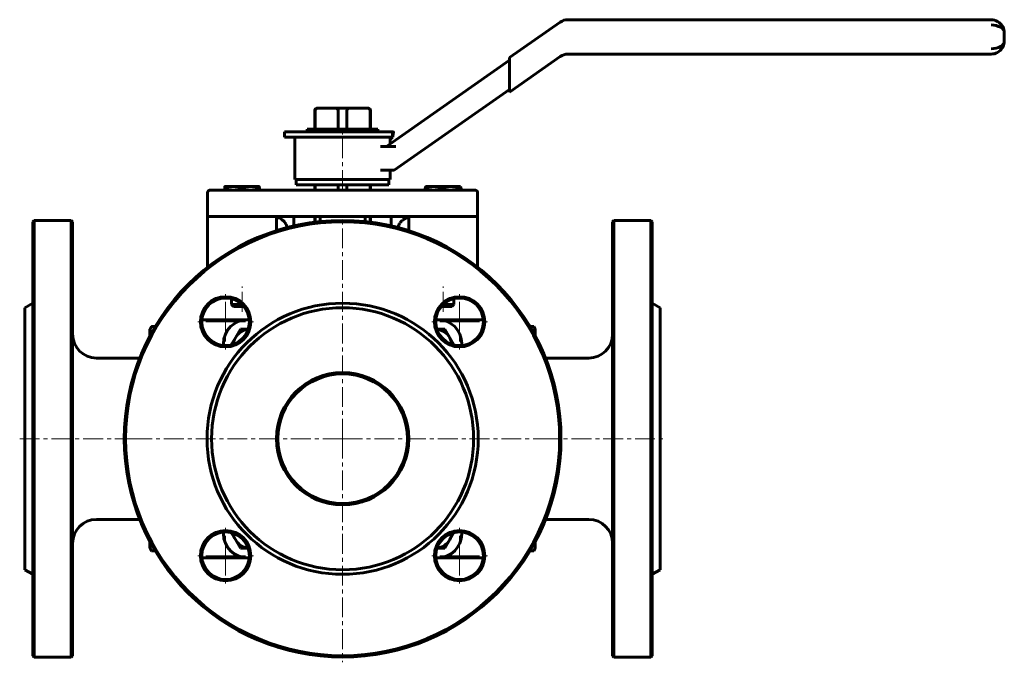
# Model space of a CAD drawing. Header units: millimetres. Extents: x -187 to 185, y -122 to 120.
import ezdxf

# ---------------------------------------------------------------- set-up
doc = ezdxf.new("R2010")
doc.units = ezdxf.units.MM
doc.linetypes.add('K5LT_AXLED', pattern=[12, 7.5, -1.5, 1.5, -1.5])
doc.linetypes.add('K5LT_BASIC', pattern=[0])
doc.layers.add('Системный слой (1)', color=7, linetype='Continuous', true_color=0x6c6c6c)

# ---------------------------------------------------------------- blocks, each defined once
blk = doc.blocks.new('U0')
at = {"layer": 'Системный слой (1)', "color": 143, "linetype": 'K5LT_BASIC', "lineweight": 60, "true_color": 0x33acca}
for p, q in [((-137.77, -78.05), (-137.8, -78.45)), ((-137.69, -77.65), (-137.77, -78.05)), ((-137.55, -77.23), (-137.69, -77.65))]:
    blk.add_line(p, q, dxfattribs=at)
blk = doc.blocks.new('U1')
at = {"layer": 'Системный слой (1)', "color": 143, "linetype": 'K5LT_BASIC', "lineweight": 60, "true_color": 0x33acca}
for p, q in [((-89.9, 45.82), (-90, 45.84)), ((-89.62, 45.73), (-89.9, 45.82)), ((-89.49, 45.68), (-89.62, 45.73)), ((-89.42, 45.66), (-89.49, 45.68)), ((-89.39, 45.65), (-89.42, 45.66)), ((-89.37, 45.64), (-89.39, 45.65)), ((-89.01, 45.49), (-89.37, 45.64)), ((-88.68, 45.33), (-89.01, 45.49)), ((-88.51, 45.24), (-88.68, 45.33)), ((-88.43, 45.19), (-88.51, 45.24)), ((-88.39, 45.17), (-88.43, 45.19)), ((-88.37, 45.16), (-88.39, 45.17)), ((-87.99, 44.91), (-88.37, 45.16)), ((-87.71, 44.7), (-87.99, 44.91)), ((-87.58, 44.59), (-87.71, 44.7)), ((-87.52, 44.54), (-87.58, 44.59)), ((-87.49, 44.51), (-87.52, 44.54)), ((-87.47, 44.5), (-87.49, 44.51)), ((-87.21, 44.24), (-87.47, 44.5)), ((-86.98, 43.99), (-87.21, 44.24)), ((-86.87, 43.86), (-86.98, 43.99)), ((-86.82, 43.8), (-86.87, 43.86)), ((-86.79, 43.76), (-86.82, 43.8)), ((-86.78, 43.74), (-86.79, 43.76)), ((-86.54, 43.4), (-86.78, 43.74)), ((-86.38, 43.13), (-86.54, 43.4)), ((-86.31, 42.99), (-86.38, 43.13)), ((-86.28, 42.92), (-86.31, 42.99)), ((-86.26, 42.89), (-86.28, 42.92)), ((-86.25, 42.87), (-86.26, 42.89)), ((-86.16, 42.65), (-86.25, 42.87)), ((-86.04, 42.32), (-86.16, 42.65)), ((-85.99, 42.15), (-86.04, 42.32)), ((-85.97, 42.07), (-85.99, 42.15)), ((-85.96, 42.02), (-85.97, 42.07)), ((-85.95, 42), (-85.96, 42.02)), ((-85.95, 41.99), (-85.95, 42)), ((-85.92, 41.86), (-85.95, 41.99))]:
    blk.add_line(p, q, dxfattribs=at)
blk = doc.blocks.new('U2')
at = {"layer": 'Системный слой (1)', "color": 143, "linetype": 'K5LT_BASIC', "lineweight": 60, "true_color": 0x33acca}
for p, q in [((-54.61, 56.06), (-54.61, 58.06)), ((-54.61, 43.9), (-54.61, 46.06))]:
    blk.add_line(p, q, dxfattribs=at)
blk = doc.blocks.new('U3')
at = {"layer": 'Системный слой (1)', "color": 143, "linetype": 'K5LT_BASIC', "lineweight": 60, "true_color": 0x33acca}
for p, q in [((-101, -82.94), (-100.23, -82.94)), ((-29.77, -82.94), (-29, -82.94))]:
    blk.add_line(p, q, dxfattribs=at)
blk = doc.blocks.new('U4')
at = {"layer": 'Системный слой (1)', "color": 143, "linetype": 'K5LT_BASIC', "lineweight": 60, "true_color": 0x33acca}
for p, q in [((-185, -37.94), (-185, 11.56)), ((-185, -87.44), (-185, -37.94))]:
    blk.add_line(p, q, dxfattribs=at)
blk = doc.blocks.new('U5')
at = {"layer": 'Системный слой (1)', "color": 143, "linetype": 'K5LT_BASIC', "lineweight": 60, "true_color": 0x33acca}
for p, q in [((-110, -1.94), (-110, -2.71)), ((-110, -73.17), (-110, -73.94))]:
    blk.add_line(p, q, dxfattribs=at)
blk = doc.blocks.new('U6')
at = {"layer": 'Системный слой (1)', "color": 143, "linetype": 'K5LT_BASIC', "lineweight": 60, "true_color": 0x33acca}
for p, q in [((-20, -2.71), (-20, -1.94)), ((-20, -73.94), (-20, -73.17))]:
    blk.add_line(p, q, dxfattribs=at)
blk = doc.blocks.new('U7')
at = {"layer": 'Системный слой (1)', "color": 143, "linetype": 'K5LT_BASIC', "lineweight": 60, "true_color": 0x33acca}
for p, q in [((-167, -37.94), (-167, 44.06)), ((-167, -119.94), (-167, -37.94))]:
    blk.add_line(p, q, dxfattribs=at)
blk = doc.blocks.new('U8')
at = {"layer": 'Системный слой (1)', "color": 143, "linetype": 'K5LT_BASIC', "lineweight": 60, "true_color": 0x33acca}
for p, q in [((-42.24, 44.74), (-42.54, 44.48)), ((-41.95, 44.96), (-42.24, 44.74)), ((-41.79, 45.06), (-41.95, 44.96)), ((-41.71, 45.11), (-41.79, 45.06)), ((-41.67, 45.13), (-41.71, 45.11)), ((-41.65, 45.15), (-41.67, 45.13)), ((-41.62, 45.16), (-41.65, 45.15)), ((-41.16, 45.41), (-41.62, 45.16)), ((-40.89, 45.54), (-41.16, 45.41)), ((-40.76, 45.59), (-40.89, 45.54)), ((-40.7, 45.62), (-40.76, 45.59)), ((-40.66, 45.63), (-40.7, 45.62)), ((-40.65, 45.64), (-40.66, 45.63)), ((-40.51, 45.69), (-40.65, 45.64)), ((-40, 45.84), (-40.51, 45.69)), ((-44.07, 41.9), (-44.08, 41.86)), ((-44.06, 41.95), (-44.07, 41.9)), ((-44.05, 41.97), (-44.06, 41.95)), ((-43.97, 42.28), (-44.05, 41.98)), ((-44.05, 41.98), (-44.05, 41.97)), ((-43.87, 42.58), (-43.97, 42.28)), ((-43.81, 42.73), (-43.87, 42.58)), ((-43.78, 42.8), (-43.81, 42.73)), ((-43.76, 42.83), (-43.78, 42.8)), ((-43.59, 43.18), (-43.76, 42.85)), ((-43.76, 42.85), (-43.76, 42.83)), ((-43.42, 43.46), (-43.59, 43.18)), ((-43.32, 43.61), (-43.42, 43.46)), ((-43.27, 43.68), (-43.32, 43.61)), ((-43.25, 43.71), (-43.27, 43.68)), ((-43.23, 43.73), (-43.25, 43.71)), ((-43.01, 44), (-43.23, 43.73)), ((-42.77, 44.26), (-43.01, 44)), ((-42.65, 44.38), (-42.77, 44.26)), ((-42.59, 44.44), (-42.65, 44.38)), ((-42.56, 44.47), (-42.59, 44.44)), ((-42.54, 44.48), (-42.56, 44.47))]:
    blk.add_line(p, q, dxfattribs=at)
blk = doc.blocks.new('U9')
at = {"layer": 'Системный слой (1)', "color": 143, "linetype": 'K5LT_BASIC', "lineweight": 60, "true_color": 0x33acca}
for p, q in [((-75.52, 56.06), (-75.52, 58.06)), ((-75.52, 43.88), (-75.52, 46.06))]:
    blk.add_line(p, q, dxfattribs=at)
blk = doc.blocks.new('U10')
at = {"layer": 'Системный слой (1)', "color": 143, "linetype": 'K5LT_BASIC', "lineweight": 60, "true_color": 0x33acca}
for p, q in [((-54.48, 56.06), (-54.48, 58.06)), ((-54.48, 43.88), (-54.48, 46.06))]:
    blk.add_line(p, q, dxfattribs=at)
blk = doc.blocks.new('U11')
at = {"layer": 'Системный слой (1)', "color": 143, "linetype": 'K5LT_BASIC', "lineweight": 60, "true_color": 0x33acca}
for p, q in [((-182, 44.06), (-182, -37.94)), ((-182, -37.94), (-182, -119.94))]:
    blk.add_line(p, q, dxfattribs=at)
blk = doc.blocks.new('U12')
at = {"layer": 'Системный слой (1)', "color": 143, "linetype": 'K5LT_BASIC', "lineweight": 60, "true_color": 0x33acca}
for p, q in [((-100.23, 7.06), (-101, 7.06)), ((-29, 7.06), (-29.77, 7.06))]:
    blk.add_line(p, q, dxfattribs=at)
blk = doc.blocks.new('U13')
at = {"layer": 'Системный слой (1)', "color": 143, "linetype": 'K5LT_BASIC', "lineweight": 60, "true_color": 0x33acca}
for p, q in [((-75.4, 56.06), (-75.4, 58.06)), ((-75.4, 43.9), (-75.4, 46.06))]:
    blk.add_line(p, q, dxfattribs=at)
blk = doc.blocks.new('U14')
at = {"layer": 'Системный слой (1)', "color": 143, "linetype": 'K5LT_BASIC', "lineweight": 60, "true_color": 0x33acca}
for p, q in [((-27.68, 12.06), (-27.25, 12.06)), ((-27.25, 12.06), (-23.77, 12.06))]:
    blk.add_line(p, q, dxfattribs=at)
blk = doc.blocks.new('U15')
at = {"layer": 'Системный слой (1)', "color": 143, "linetype": 'K5LT_BASIC', "lineweight": 60, "true_color": 0x33acca}
for p, q in [((-20.51, 57.36), (-20.52, 57.36)), ((-20.49, 57.35), (-20.51, 57.36)), ((-20.48, 57.35), (-20.49, 57.35)), ((-20.4, 57.25), (-20.48, 57.35)), ((-20.32, 57.07), (-20.4, 57.25)), ((-20.23, 56.78), (-20.32, 57.07))]:
    blk.add_line(p, q, dxfattribs=at)
blk = doc.blocks.new('U16')
at = {"layer": 'Системный слой (1)', "color": 143, "linetype": 'K5LT_BASIC', "lineweight": 60, "true_color": 0x33acca}
for p, q in [((7.54, 1.35), (7.69, 1.76)), ((7.69, 1.76), (7.77, 2.16)), ((7.77, 2.16), (7.8, 2.57))]:
    blk.add_line(p, q, dxfattribs=at)
blk = doc.blocks.new('U17')
at = {"layer": 'Системный слой (1)', "color": 143, "linetype": 'K5LT_BASIC', "lineweight": 60, "true_color": 0x33acca}
for p, q in [((-96.49, 57.29), (-96.5, 57.36)), ((-96.5, 57.36), (-96.5, 57.36)), ((-96.5, 57.36), (-96.5, 57.36)), ((-96.5, 57.36), (-96.5, 57.36)), ((-96.47, 57.1), (-96.49, 57.29)), ((-96.46, 56.78), (-96.47, 57.1))]:
    blk.add_line(p, q, dxfattribs=at)
blk = doc.blocks.new('U18')
at = {"layer": 'Системный слой (1)', "color": 143, "linetype": 'K5LT_BASIC', "lineweight": 60, "true_color": 0x33acca}
for p, q in [((-47, 73.55), (-47, 76.06)), ((-47, 60.06), (-47, 63.56))]:
    blk.add_line(p, q, dxfattribs=at)
blk = doc.blocks.new('U19')
at = {"layer": 'Системный слой (1)', "color": 143, "linetype": 'K5LT_BASIC', "lineweight": 60, "true_color": 0x33acca}
for p, q in [((7.69, -77.65), (7.54, -77.23)), ((7.77, -78.05), (7.69, -77.65)), ((7.8, -78.45), (7.77, -78.05))]:
    blk.add_line(p, q, dxfattribs=at)
blk = doc.blocks.new('U20')
at = {"layer": 'Системный слой (1)', "color": 143, "linetype": 'K5LT_BASIC', "lineweight": 60, "true_color": 0x33acca}
for p, q in [((-137.8, 2.57), (-137.77, 2.16)), ((-137.77, 2.16), (-137.69, 1.76)), ((-137.69, 1.76), (-137.55, 1.35))]:
    blk.add_line(p, q, dxfattribs=at)
blk = doc.blocks.new('U21')
at = {"layer": 'Системный слой (1)', "color": 30, "linetype": 'K5LT_AXLED', "lineweight": 18, "true_color": 0xff8000}
for q in [(-109.2, -70.64), (-120.7, -82.14), (-97.7, -82.14), (-109.2, -93.64)]:
    blk.add_line((-109.2, -82.14), q, dxfattribs=at)
blk = doc.blocks.new('U22')
at = {"layer": 'Системный слой (1)', "color": 30, "linetype": 'K5LT_AXLED', "lineweight": 18, "true_color": 0xff8000}
for q in [(-109.2, 17.75), (-120.7, 6.25), (-97.7, 6.25), (-109.2, -5.25)]:
    blk.add_line((-109.2, 6.25), q, dxfattribs=at)
blk = doc.blocks.new('U23')
at = {"layer": 'Системный слой (1)', "color": 30, "linetype": 'K5LT_AXLED', "lineweight": 18, "true_color": 0xff8000}
for q in [(-65, 46.56), (-149.5, -37.94), (19.5, -37.94), (-65, -122.44)]:
    blk.add_line((-65, -37.94), q, dxfattribs=at)
blk = doc.blocks.new('U24')
at = {"layer": 'Системный слой (1)', "color": 30, "linetype": 'K5LT_AXLED', "lineweight": 18, "true_color": 0xff8000}
for q in [(-20.81, -70.64), (-32.31, -82.14), (-9.31, -82.14), (-20.81, -93.64)]:
    blk.add_line((-20.81, -82.14), q, dxfattribs=at)
blk = doc.blocks.new('U25')
at = {"layer": 'Системный слой (1)', "color": 30, "linetype": 'K5LT_AXLED', "lineweight": 18, "true_color": 0xff8000}
for q in [(-20.81, 17.75), (-32.31, 6.25), (-9.31, 6.25), (-20.81, -5.25)]:
    blk.add_line((-20.81, 6.25), q, dxfattribs=at)

msp = doc.modelspace()

# ---------------------------------------------------------------- linework, layer by layer
at = {"layer": 'Системный слой (1)', "color": 143, "linetype": 'K5LT_BASIC', "lineweight": 60, "true_color": 0x33acca}
for p, q in [((17.24, 119.54), (-1.95, 106.1)), ((180, 120.44), (20.11, 120.44)), ((185, 112.44), (185, 115.44)), ((-1.95, 105.1), (-48.42, 72.56)), ((-1.95, 93.1), (17.24, 106.54)), ((-1.95, 106.1), (-1.95, 103.66)), ((20.11, 107.44), (180, 107.44)), ((-1.95, 95.55), (-1.95, 103.66)), ((-45.58, 63.56), (-1.95, 94.11)), ((-1.95, 95.55), (-1.95, 93.1)), ((-75.52, 79.06), (-75.52, 86.06)), ((-75.4, 79.06), (-75.4, 86.06)), ((-74.04, 87.06), (-74.52, 87.06)), ((-74.04, 87.06), (-67.98, 87.06)), ((-62.02, 87.06), (-67.98, 87.06)), ((-66.63, 79.06), (-66.63, 86.06)), ((-63.37, 79.06), (-63.37, 86.06)), ((-62.02, 87.06), (-55.96, 87.06)), ((-55.48, 87.06), (-55.96, 87.06)), ((-54.61, 79.06), (-54.61, 86.06)), ((-54.48, 79.06), (-54.48, 86.06)), ((-78.35, 78.07), (-78.35, 79.06)), ((-78.35, 79.06), (-51.65, 79.06)), ((-51.65, 78.06), (-51.65, 79.06)), ((-87, 76.06), (-87, 78.06)), ((-87, 78.06), (-46.13, 78.06)), ((-87, 76.06), (-46.13, 76.06)), ((-85.45, 78.07), (-81.08, 78.07)), ((-85.45, 78.06), (-85.45, 78.07)), ((-83, 60.06), (-83, 76.06)), ((-81.08, 78.06), (-81.08, 78.07)), ((-81.08, 78.07), (-78.26, 78.07)), ((-78.26, 78.07), (-78.26, 78.06)), ((-67.22, 78.07), (-64.93, 78.07)), ((-67.22, 78.06), (-67.22, 78.07)), ((-64.93, 78.07), (-62.51, 78.07)), ((-64.93, 78.06), (-64.93, 78.07)), ((-62.51, 78.06), (-62.51, 78.07)), ((-47, 75.12), (-46.13, 76.06)), ((-46.13, 76.06), (-46.13, 78.06)), ((-46.03, 78.06), (-46.13, 78.06)), ((-46.13, 76.06), (-46.07, 76.06)), ((-45.71, 77.55), (-45.67, 77.7)), ((-46.75, 72.56), (-50.72, 72.56)), ((-48.42, 72.56), (-48.42, 72.56)), ((-46.75, 72.56), (-44.93, 72.56)), ((-50.64, 63.56), (-47.49, 63.56)), ((-47.49, 63.56), (-45.58, 63.56)), ((-83, 60.06), (-47, 60.06)), ((-82.5, 60.06), (-82.5, 58.06)), ((-47.5, 60.06), (-47.5, 58.06)), ((-115, 56.06), (-109.54, 56.06)), ((-108, 56.06), (-115, 56.06)), ((-109.54, 56.06), (-109.54, 56.78)), ((-109.5, 57.36), (-106.31, 57.36)), ((-22, 56.06), (-108, 56.06)), ((-106.31, 57.36), (-99.81, 57.36)), ((-103.08, 56.06), (-103.08, 56.78)), ((-99.81, 57.36), (-96.5, 57.36)), ((-96.54, 56.06), (-96.54, 56.78)), ((-96.5, 57.36), (-96.5, 57.36)), ((-96.46, 56.06), (-96.46, 56.78)), ((-47.5, 58.06), (-82.5, 58.06)), ((-66.63, 56.06), (-66.63, 58.06)), ((-63.37, 56.06), (-63.37, 58.06)), ((-33.77, 56.06), (-33.77, 56.78)), ((-33.5, 57.36), (-33.52, 57.35)), ((-33.5, 57.36), (-30.68, 57.36)), ((-30.68, 57.36), (-24.19, 57.36)), ((-27.58, 56.06), (-27.58, 56.78)), ((-24.19, 57.36), (-20.52, 57.36)), ((-15, 56.06), (-22, 56.06)), ((-20.81, 56.06), (-20.81, 56.78)), ((-20.52, 57.36), (-20.5, 57.36)), ((-20.5, 57.36), (-20.48, 57.35)), ((-20.23, 56.06), (-20.23, 56.78)), ((-116, 55.06), (-116, 46.06)), ((-14, 55.06), (-14, 46.06)), ((-116, 46.06), (-116, 45.06)), ((-108, 46.06), (-116, 46.06)), ((-116, 45.06), (-116, 26.9)), ((-22, 46.06), (-108, 46.06)), ((-90, 45.06), (-90, 46.06)), ((-90, 45.06), (-90, 40.68)), ((-83.4, 46.06), (-83.4, 42.48)), ((-73.53, 46.06), (-73.53, 44.11)), ((-56.47, 44.11), (-56.47, 46.06)), ((-46.6, 46.06), (-46.6, 42.48)), ((-40, 46.06), (-40, 45.06)), ((-40, 45.06), (-40, 40.68)), ((-14, 46.06), (-22, 46.06)), ((-14, 45.06), (-14, 46.06)), ((-14, 45.06), (-14, 26.9)), ((-182, 44.06), (-181.5, 44.56)), ((-181.5, -37.94), (-181.5, 44.56)), ((-167.5, 44.56), (-181.5, 44.56)), ((-167, 44.06), (-167.5, 44.56)), ((-167.5, 44.56), (-167.5, -37.94)), ((37, 44.06), (37.5, 44.56)), ((37, 44.06), (37, -119.94)), ((37.5, -37.94), (37.5, 44.56)), ((37.5, 44.56), (51.5, 44.56)), ((52, 44.06), (51.5, 44.56)), ((51.5, 44.56), (51.5, -37.94)), ((52, -119.94), (52, 44.06)), ((-107, 14.98), (-107, 12.82)), ((-23, 14.98), (-23, 12.82)), ((-185, 11.56), (-182, 13.29)), ((-106.23, 12.06), (-107, 12.82)), ((-106.49, 12.82), (-107, 12.82)), ((-103.05, 12.82), (-106.49, 12.82)), ((-106.23, 12.06), (-102.32, 12.06)), ((-23, 12.82), (-26.96, 12.82)), ((-23.77, 12.06), (-23, 12.82)), ((55, 11.56), (52, 13.29)), ((55, 11.56), (55, -87.44)), ((-137.8, 3.44), (-137.22, 4.44)), ((-135.78, 4.44), (-137.22, 4.44)), ((-101, 7.06), (-118.16, 7.06)), ((-11.84, 7.06), (-29, 7.06)), ((5.78, 4.44), (7.22, 4.44)), ((7.8, 3.44), (7.22, 4.44)), ((-137.8, 2.57), (-137.8, 3.44)), ((-137.8, 0.87), (-137.8, 2.57)), ((-107.06, -2.49), (-105.51, 0.19)), ((-105.51, 0.19), (-103.63, 3.44)), ((-103.63, 3.44), (-100.65, 3.44)), ((-29.36, 3.44), (-26.37, 3.44)), ((-26.37, 3.44), (-24.49, 0.19)), ((-24.49, 0.19), (-22.94, -2.49)), ((7.8, 3.44), (7.8, 2.57)), ((7.8, 2.57), (7.8, 0.87)), ((-141.66, -7.44), (-158, -7.44)), ((11.65, -7.44), (28, -7.44)), ((-181.5, -120.44), (-181.5, -37.94)), ((-167.5, -37.94), (-167.5, -120.44)), ((37.5, -120.44), (37.5, -37.94)), ((51.5, -37.94), (51.5, -120.44)), ((-141.66, -68.44), (-158, -68.44)), ((11.65, -68.44), (28, -68.44)), ((-105.51, -76.07), (-107.06, -73.39)), ((-22.94, -73.39), (-24.49, -76.07)), ((-137.8, -78.45), (-137.8, -76.76)), ((-103.63, -79.32), (-105.51, -76.07)), ((-24.49, -76.07), (-26.37, -79.32)), ((7.8, -76.76), (7.8, -78.45)), ((-137.8, -79.32), (-137.8, -78.45)), ((-137.8, -79.32), (-137.22, -80.33)), ((-135.78, -80.33), (-137.22, -80.33)), ((-100.65, -79.32), (-103.63, -79.32)), ((-26.37, -79.32), (-29.36, -79.32)), ((5.78, -80.33), (7.22, -80.33)), ((7.8, -79.32), (7.22, -80.33)), ((7.8, -78.45), (7.8, -79.32)), ((-118.16, -82.94), (-101, -82.94)), ((-29, -82.94), (-11.84, -82.94)), ((-185, -87.44), (-182, -89.18)), ((55, -87.44), (52, -89.18)), ((-182, -119.94), (-181.5, -120.44)), ((-167.5, -120.44), (-181.5, -120.44)), ((-167, -119.94), (-167.5, -120.44)), ((37, -119.94), (37.5, -120.44)), ((37.5, -120.44), (51.5, -120.44)), ((52, -119.94), (51.5, -120.44))]:
    msp.add_line(p, q, dxfattribs=at)
at = {"layer": 'Системный слой (1)', "color": 30, "linetype": 'K5LT_AXLED', "lineweight": 18, "true_color": 0xff8000}
for p, q in [((-65, 56.06), (-65, 78.06)), ((-103, 10.06), (-103, 19.56)), ((-27, 10.06), (-27, 19.56)), ((-187, -37.94), (-139.5, -37.94)), ((9.5, -37.94), (57, -37.94))]:
    msp.add_line(p, q, dxfattribs=at)
at = {"layer": 'Системный слой (1)', "color": 143, "linetype": 'K5LT_BASIC', "lineweight": 60, "true_color": 0x33acca}
for centre, radius in [((-65, -37.94), 82), ((-109.2, 6.25), 9.5), ((-109.2, 6.25), 9), ((-20.81, 6.25), 9.5), ((-20.81, 6.25), 9), ((-65, -37.94), 51.23), ((-65, -37.94), 49.5), ((-65, -37.94), 25), ((-65, -37.94), 24.5), ((-109.2, -82.14), 9.5), ((-109.2, -82.14), 9), ((-20.81, -82.14), 9.5), ((-20.81, -82.14), 9)]:
    msp.add_circle(centre, radius, dxfattribs=at)
for centre, radius, start, end in [((20.11, 115.44), 5, 90, 125), ((180, 115.44), 5, 30.7264, 90), ((180, 112.44), 5, 270, 326.9877), ((20.11, 102.44), 5, 90, 125), ((-74.52, 86.06), 1, 90, 180), ((-55.48, 86.06), 1, 0, 90), ((-115, 55.06), 1, 90, 180), ((-15, 55.06), 1, 0, 90), ((-65, -37.94), 82.5, 0, 180), ((-101, -1.94), 9, 90, 180), ((-29, -1.94), 9, 0, 90), ((-158, 1.56), 9, 180, 270), ((-99.88, -3.06), 6.5, 150, 173.104), ((-99.88, -3.06), 6.5, 96.896, 150), ((-30.12, -3.06), 6.5, 30, 83.104), ((-30.12, -3.06), 6.5, 6.896, 30), ((28, 1.56), 9, 270, 0), ((-65, -37.94), 82.5, 180, 0), ((-158, -77.44), 9, 90, 180), ((28, -77.44), 9, 0, 90), ((-101, -73.94), 9, 180, 270), ((-99.88, -72.82), 6.5, 186.896, 210), ((-29, -73.94), 9, 270, 0), ((-30.12, -72.82), 6.5, 330, 353.104), ((-99.88, -72.82), 6.5, 210, 263.104), ((-30.12, -72.82), 6.5, 276.896, 330)]:
    msp.add_arc(centre, radius, start, end, dxfattribs=at)
for centre, major_axis, ratio, start_param, end_param in [((180, 115.44), (-5, 0), 0.6, 3.141593, 4.712389), ((180, 112.44), (5, 0), 0.6, 4.712389, 6.283185), ((-46.13, 76.06), (0, 2), 0.400616, -0.610865, -0.549965)]:
    msp.add_ellipse(centre, major_axis=major_axis, ratio=ratio, start_param=start_param, end_param=end_param, dxfattribs=at)
for points, knots in [([(184.19, 118.17), (184.21, 118.14), (184.23, 118.11), (184.28, 118.03), (184.31, 117.97), (184.41, 117.8), (184.46, 117.69), (184.6, 117.4), (184.68, 117.22), (184.76, 116.97), (184.78, 116.9), (184.8, 116.83), (184.81, 116.81), (184.81, 116.79), (184.82, 116.77), (184.83, 116.73), (184.84, 116.71), (184.86, 116.63), (184.87, 116.57), (184.9, 116.42), (184.92, 116.31), (184.97, 116.02), (184.99, 115.83), (185, 115.58), (185, 115.51), (185, 115.44)], [0.139705, 0.139705, 0.139705, 0.139705, 0.838231, 0.838231, 2.374988, 2.374988, 5.308796, 5.308796, 9.908796, 9.908796, 11.50695, 11.50695, 11.844695, 11.844695, 12.172049, 12.172049, 12.826755, 12.826755, 14.130972, 14.130972, 16.729014, 16.729014, 21.329014, 21.329014, 23, 23, 23, 23]), ([(184.3, 118), (184.31, 117.97), (184.32, 117.95), (184.37, 117.88), (184.39, 117.82), (184.48, 117.67), (184.53, 117.56), (184.59, 117.43), (184.6, 117.41), (184.62, 117.34), (184.64, 117.3), (184.67, 117.22), (184.69, 117.18), (184.71, 117.11), (184.73, 117.07), (184.75, 117), (184.76, 116.97), (184.78, 116.91), (184.79, 116.87), (184.8, 116.83), (184.8, 116.83), (184.81, 116.81), (184.81, 116.81), (184.81, 116.79), (184.82, 116.77), (184.83, 116.74), (184.84, 116.71), (184.86, 116.63), (184.87, 116.58), (184.9, 116.43), (184.92, 116.33), (184.97, 116.05), (184.99, 115.87), (185, 115.61), (185, 115.53), (185, 115.44)], [0.156109, 0.156109, 0.156109, 0.156109, 0.780545, 0.780545, 2.185527, 2.185527, 4.995491, 4.995491, 5.56442, 5.56442, 6.663139, 6.663139, 7.661974, 7.661974, 8.570007, 8.570007, 9.395491, 9.395491, 10.220975, 10.220975, 10.396747, 10.396747, 10.561867, 10.561867, 10.892106, 10.892106, 11.547257, 11.547257, 12.846907, 12.846907, 15.4249, 15.4249, 19.8249, 19.8249, 22, 22, 22, 22]), ([(184.19, 109.72), (184.21, 109.75), (184.22, 109.77), (184.28, 109.85), (184.31, 109.91), (184.41, 110.08), (184.46, 110.19), (184.6, 110.49), (184.68, 110.67), (184.76, 110.92), (184.78, 110.98), (184.8, 111.06), (184.81, 111.07), (184.81, 111.1), (184.82, 111.11), (184.83, 111.15), (184.84, 111.18), (184.86, 111.26), (184.87, 111.31), (184.9, 111.47), (184.92, 111.58), (184.97, 111.87), (184.99, 112.06), (185, 112.31), (185, 112.38), (185, 112.44)], [0.139396, 0.139396, 0.139396, 0.139396, 0.836377, 0.836377, 2.369736, 2.369736, 5.297057, 5.297057, 9.897057, 9.897057, 11.508818, 11.508818, 11.846508, 11.846508, 12.173807, 12.173807, 12.828405, 12.828405, 14.132406, 14.132406, 16.730017, 16.730017, 21.330017, 21.330017, 23, 23, 23, 23]), ([(-75.4, 86.06), (-75.4, 86.16), (-75.37, 86.27), (-75.29, 86.48), (-75.21, 86.59), (-75.02, 86.79), (-74.87, 86.88), (-74.53, 87.02), (-74.26, 87.06), (-74.04, 87.06)], [1.1771652, 1.1771652, 1.1771652, 1.1771652, 1.2073542, 1.2073542, 1.2474564, 1.2474564, 1.3059872, 1.3059872, 1.3995675, 1.3995675, 1.3995675, 1.3995675]), ([(-67.98, 87.06), (-67.76, 87.06), (-67.49, 87.02), (-67.15, 86.88), (-67, 86.79), (-66.81, 86.59), (-66.73, 86.48), (-66.65, 86.27), (-66.63, 86.16), (-66.63, 86.06)], [0.9547629, 0.9547629, 0.9547629, 0.9547629, 1.0483432, 1.0483432, 1.106874, 1.106874, 1.1469763, 1.1469763, 1.1771652, 1.1771652, 1.1771652, 1.1771652]), ([(-63.37, 86.06), (-63.37, 86.16), (-63.35, 86.27), (-63.27, 86.48), (-63.19, 86.59), (-63, 86.79), (-62.85, 86.88), (-62.51, 87.02), (-62.24, 87.06), (-62.02, 87.06)], [1.1771652, 1.1771652, 1.1771652, 1.1771652, 1.2073542, 1.2073542, 1.2474564, 1.2474564, 1.3059872, 1.3059872, 1.3995675, 1.3995675, 1.3995675, 1.3995675]), ([(-55.96, 87.06), (-55.74, 87.06), (-55.47, 87.02), (-55.13, 86.88), (-54.98, 86.79), (-54.79, 86.59), (-54.71, 86.48), (-54.63, 86.27), (-54.61, 86.16), (-54.61, 86.06)], [0.9547629, 0.9547629, 0.9547629, 0.9547629, 1.0483432, 1.0483432, 1.106874, 1.106874, 1.1469763, 1.1469763, 1.1771652, 1.1771652, 1.1771652, 1.1771652]), ([(-46.07, 76.06), (-46.05, 76.19), (-46.02, 76.34), (-45.9, 76.83), (-45.81, 77.2), (-45.71, 77.55)], [2.1917952, 2.1917952, 2.1917952, 2.1917952, 2.2537107, 2.2537107, 2.3810768, 2.3810768, 2.3810768, 2.3810768]), ([(-45.71, 77.76), (-45.74, 77.82), (-45.78, 77.87), (-45.9, 78.01), (-45.98, 78.06), (-46.03, 78.06)], [0.8158653, 0.8158653, 0.8158653, 0.8158653, 0.8463989, 0.8463989, 0.9218892, 0.9218892, 0.9218892, 0.9218892])]:
    msp.add_open_spline(points, degree=3, knots=knots, dxfattribs=at)
for points, weights in [([(-109.54, 56.78), (-109.52, 57.35), (-109.5, 57.36)], [1, 1.03720979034, 1.0014608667]), ([(-106.31, 57.36), (-107.81, 57.36), (-109.54, 56.78)], [1, 1.0379548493, 1]), ([(-103.08, 56.78), (-104.81, 57.36), (-106.31, 57.36)], [1, 1.0379548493, 1]), ([(-99.81, 57.36), (-101.33, 57.36), (-103.08, 56.78)], [1, 1.0379548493, 1]), ([(-96.54, 56.78), (-98.29, 57.36), (-99.81, 57.36)], [1, 1.0379548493, 1]), ([(-96.5, 57.36), (-96.52, 57.36), (-96.54, 56.78)], [1, 1.0379548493, 1]), ([(-30.68, 57.36), (-32.11, 57.36), (-33.77, 56.78)], [1, 1.0379548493, 1]), ([(-33.77, 56.78), (-33.64, 57.28), (-33.52, 57.35)], [1, 1.03266029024, 1.00911197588]), ([(-27.58, 56.78), (-29.24, 57.36), (-30.68, 57.36)], [1, 1.0379548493, 1]), ([(-24.19, 57.36), (-25.77, 57.36), (-27.58, 56.78)], [1, 1.0379548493, 1]), ([(-20.81, 56.78), (-22.62, 57.36), (-24.19, 57.36)], [1, 1.0379548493, 1]), ([(-20.52, 57.36), (-20.65, 57.36), (-20.81, 56.78)], [1, 1.0379548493, 1]), ([(-137.22, 4.44), (-137.8, 3.44), (-137.8, 2.57)], [1, 1.0379548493, 1]), ([(7.8, 2.57), (7.8, 3.44), (7.22, 4.44)], [1, 1.0379548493, 1]), ([(-137.8, -78.45), (-137.8, -79.32), (-137.22, -80.33)], [1, 1.0379548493, 1]), ([(7.22, -80.33), (7.8, -79.32), (7.8, -78.45)], [1, 1.0379548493, 1])]:
    msp.add_rational_spline(points, weights, degree=2, dxfattribs=at)

# ---------------------------------------------------------------- block references
at = {"layer": 'Системный слой (1)'}
for name in ['U18', 'U17', 'U9', 'U13', 'U2', 'U10', 'U15', 'U23', 'U1', 'U8', 'U11', 'U7', 'U22', 'U25', 'U4', 'U14', 'U12', 'U20', 'U16', 'U5', 'U6', 'U21', 'U24', 'U0', 'U19', 'U3']:
    msp.add_blockref(name, (0, 0), dxfattribs=at)

doc.saveas('drawing.dxf')
